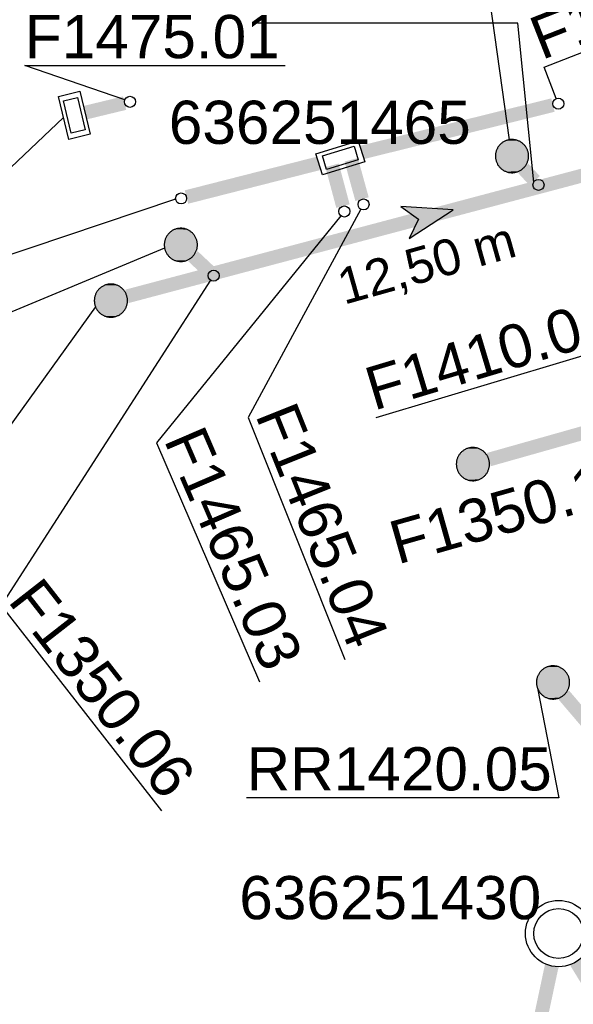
# Model space of a CAD drawing. Extents: x 356718 to 357658, y 5762241 to 5762615.
# Tile 142 of 157: x 357318 to 357328, y 5762476 to 5762494. Entities that reach past the tile are written whole.
import ezdxf
from ezdxf.enums import TextEntityAlignment as Align

# ---------------------------------------------------------------- set-up
doc = ezdxf.new("R2010")
doc.units = 0
doc.header["$MEASUREMENT"] = 0
for name, pattern in [('AUSGEZOGEN', [0]), ('GESTRICHELT2', [4, 2, -2]), ('STRICHPUNKT', [5, 2, -1, 1, -1])]:
    doc.linetypes.add(name, pattern=pattern)
doc.layers.get('0').update_dxf_attribs({"linetype": 'AUSGEZOGEN'})
for name, color, linetype, true_color in [('111_00131_Symbol', 7, 'AUSGEZOGEN', 0x000000), ('114_00133_Schachtnummer', 7, 'AUSGEZOGEN', 0x000000), ('121_10397_Haltungen_Regenwasser', 5, 'GESTRICHELT2', 0x0000ff), ('121_10398_Haltungen_Schmutzwass', 7, 'AUSGEZOGEN', 0x800000), ('121_10399_Haltungen_Mischwasser', 6, 'STRICHPUNKT', 0xff00ff), ('123_00137_Fliessrichtungspfeil', 7, 'AUSGEZOGEN', 0x000000), ('124_00118_Standard__Laenge___10', 7, 'AUSGEZOGEN', 0x000000)]:
    doc.layers.add(name, color=color, linetype=linetype, true_color=true_color)
doc.styles.add('ARIAL', font='arial.ttf', dxfattribs={"height": 1.5})

# ---------------------------------------------------------------- blocks, each defined once
blk = doc.blocks.new('N02')
at = {"color": 0}
for radius in [0.6, 0.45]:
    blk.add_circle((0, 0), radius, dxfattribs=at)
blk = doc.blocks.new('RR')
at = {"color": 0, "linetype": 'AUSGEZOGEN'}
blk.add_lwpolyline([(0.3, 0), (0.3, 0.013), (0.299, 0.025), (0.298, 0.038), (0.296, 0.05), (0.293, 0.063), (0.29, 0.075), (0.287, 0.087), (0.283, 0.099), (0.279, 0.111), (0.274, 0.123), (0.268, 0.134), (0.262, 0.145), (0.256, 0.156), (0.249, 0.167), (0.242, 0.177), (0.234, 0.187), (0.226, 0.197), (0.218, 0.206), (0.209, 0.215), (0.199, 0.224), (0.19, 0.232), (0.18, 0.24), (0.17, 0.247), (0.159, 0.254), (0.148, 0.261), (0.137, 0.267), (0.126, 0.272), (0.114, 0.277), (0.102, 0.282), (0.09, 0.286), (0.078, 0.29), (0.066, 0.293), (0.053, 0.295), (0.041, 0.297), (0.028, 0.299), (0.016, 0.3), (0.003, 0.3), (-0.009, 0.3), (-0.022, 0.299), (-0.035, 0.298), (-0.047, 0.296), (-0.06, 0.294), (-0.072, 0.291), (-0.084, 0.288), (-0.096, 0.284), (-0.108, 0.28), (-0.12, 0.275), (-0.131, 0.27), (-0.143, 0.264), (-0.154, 0.258), (-0.164, 0.251), (-0.175, 0.244), (-0.185, 0.236), (-0.195, 0.228), (-0.204, 0.22), (-0.213, 0.211), (-0.222, 0.202), (-0.23, 0.192), (-0.238, 0.182), (-0.246, 0.172), (-0.253, 0.162), (-0.259, 0.151), (-0.265, 0.14), (-0.271, 0.129), (-0.276, 0.117), (-0.281, 0.105), (-0.285, 0.093), (-0.289, 0.081), (-0.292, 0.069), (-0.295, 0.057), (-0.297, 0.044), (-0.298, 0.032), (-0.299, 0.019), (-0.3, 0.006), (-0.3, -0.006), (-0.299, -0.019), (-0.298, -0.032), (-0.297, -0.044), (-0.295, -0.057), (-0.292, -0.069), (-0.289, -0.081), (-0.285, -0.093), (-0.281, -0.105), (-0.276, -0.117), (-0.271, -0.129), (-0.265, -0.14), (-0.259, -0.151), (-0.253, -0.162), (-0.246, -0.172), (-0.238, -0.182), (-0.23, -0.192), (-0.222, -0.202), (-0.213, -0.211), (-0.204, -0.22), (-0.195, -0.228), (-0.185, -0.236), (-0.175, -0.244), (-0.164, -0.251), (-0.154, -0.258), (-0.143, -0.264), (-0.131, -0.27), (-0.12, -0.275), (-0.108, -0.28), (-0.096, -0.284), (-0.084, -0.288), (-0.072, -0.291), (-0.06, -0.294), (-0.047, -0.296), (-0.035, -0.298), (-0.022, -0.299), (-0.009, -0.3), (0.003, -0.3), (0.016, -0.3), (0.028, -0.299), (0.041, -0.297), (0.053, -0.295), (0.066, -0.293), (0.078, -0.29), (0.09, -0.286), (0.102, -0.282), (0.114, -0.277), (0.126, -0.272), (0.137, -0.267), (0.148, -0.261), (0.159, -0.254), (0.17, -0.247), (0.18, -0.24), (0.19, -0.232), (0.199, -0.224), (0.209, -0.215), (0.218, -0.206), (0.226, -0.197), (0.234, -0.187), (0.242, -0.177), (0.249, -0.167), (0.256, -0.156), (0.262, -0.145), (0.268, -0.134), (0.274, -0.123), (0.279, -0.111), (0.283, -0.099), (0.287, -0.087), (0.29, -0.075), (0.293, -0.063), (0.296, -0.05), (0.298, -0.038), (0.299, -0.025), (0.3, -0.013), (0.3, 0), (0.3, 0)], close=True, dxfattribs=at)
blk.add_lwpolyline([(0.3, 0), (0.3, 0.013), (0.299, 0.025), (0.298, 0.038), (0.296, 0.05), (0.293, 0.063), (0.29, 0.075), (0.287, 0.087), (0.283, 0.099), (0.279, 0.111), (0.274, 0.123), (0.268, 0.134), (0.262, 0.145), (0.256, 0.156), (0.249, 0.167), (0.242, 0.177), (0.234, 0.187), (0.226, 0.197), (0.218, 0.206), (0.209, 0.215), (0.199, 0.224), (0.19, 0.232), (0.18, 0.24), (0.17, 0.247), (0.159, 0.254), (0.148, 0.261), (0.137, 0.267), (0.126, 0.272), (0.114, 0.277), (0.102, 0.282), (0.09, 0.286), (0.078, 0.29), (0.066, 0.293), (0.053, 0.295), (0.041, 0.297), (0.028, 0.299), (0.016, 0.3), (0.003, 0.3), (-0.009, 0.3), (-0.022, 0.299), (-0.035, 0.298), (-0.047, 0.296), (-0.06, 0.294), (-0.072, 0.291), (-0.084, 0.288), (-0.096, 0.284), (-0.108, 0.28), (-0.12, 0.275), (-0.131, 0.27), (-0.143, 0.264), (-0.154, 0.258), (-0.164, 0.251), (-0.175, 0.244), (-0.185, 0.236), (-0.195, 0.228), (-0.204, 0.22), (-0.213, 0.211), (-0.222, 0.202), (-0.23, 0.192), (-0.238, 0.182), (-0.246, 0.172), (-0.253, 0.162), (-0.259, 0.151), (-0.265, 0.14), (-0.271, 0.129), (-0.276, 0.117), (-0.281, 0.105), (-0.285, 0.093), (-0.289, 0.081), (-0.292, 0.069), (-0.295, 0.057), (-0.297, 0.044), (-0.298, 0.032), (-0.299, 0.019), (-0.3, 0.006), (-0.3, -0.006), (-0.299, -0.019), (-0.298, -0.032), (-0.297, -0.044), (-0.295, -0.057), (-0.292, -0.069), (-0.289, -0.081), (-0.285, -0.093), (-0.281, -0.105), (-0.276, -0.117), (-0.271, -0.129), (-0.265, -0.14), (-0.259, -0.151), (-0.253, -0.162), (-0.246, -0.172), (-0.238, -0.182), (-0.23, -0.192), (-0.222, -0.202), (-0.213, -0.211), (-0.204, -0.22), (-0.195, -0.228), (-0.185, -0.236), (-0.175, -0.244), (-0.164, -0.251), (-0.154, -0.258), (-0.143, -0.264), (-0.131, -0.27), (-0.12, -0.275), (-0.108, -0.28), (-0.096, -0.284), (-0.084, -0.288), (-0.072, -0.291), (-0.06, -0.294), (-0.047, -0.296), (-0.035, -0.298), (-0.022, -0.299), (-0.009, -0.3), (0.003, -0.3), (0.016, -0.3), (0.028, -0.299), (0.041, -0.297), (0.053, -0.295), (0.066, -0.293), (0.078, -0.29), (0.09, -0.286), (0.102, -0.282), (0.114, -0.277), (0.126, -0.272), (0.137, -0.267), (0.148, -0.261), (0.159, -0.254), (0.17, -0.247), (0.18, -0.24), (0.19, -0.232), (0.199, -0.224), (0.209, -0.215), (0.218, -0.206), (0.226, -0.197), (0.234, -0.187), (0.242, -0.177), (0.249, -0.167), (0.256, -0.156), (0.262, -0.145), (0.268, -0.134), (0.274, -0.123), (0.279, -0.111), (0.283, -0.099), (0.287, -0.087), (0.29, -0.075), (0.293, -0.063), (0.296, -0.05), (0.298, -0.038), (0.299, -0.025), (0.3, -0.013), (0.3, 0), (0.3, 0)], close=True, dxfattribs=at)
at = {"color": 0}
for points in [[(-0.242, 0.177), (0.242, 0.177), (-0.238, 0.182)], [(-0.242, 0.177), (0.242, 0.177), (-0.238, 0.182)], [(-0.238, 0.182), (0.238, 0.182), (-0.234, 0.187)], [(-0.238, 0.182), (0.238, 0.182), (-0.234, 0.187)], [(0.242, 0.177), (-0.238, 0.182), (0.238, 0.182)], [(0.242, 0.177), (-0.238, 0.182), (0.238, 0.182)], [(-0.234, 0.187), (0.234, 0.187), (-0.23, 0.192)], [(-0.234, 0.187), (0.234, 0.187), (-0.23, 0.192)], [(0.238, 0.182), (-0.234, 0.187), (0.234, 0.187)], [(0.238, 0.182), (-0.234, 0.187), (0.234, 0.187)], [(-0.23, 0.192), (0.23, 0.192), (-0.226, 0.197)], [(-0.23, 0.192), (0.23, 0.192), (-0.226, 0.197)], [(0.234, 0.187), (-0.23, 0.192), (0.23, 0.192)], [(0.234, 0.187), (-0.23, 0.192), (0.23, 0.192)], [(-0.226, 0.197), (0.226, 0.197), (-0.222, 0.202)], [(-0.226, 0.197), (0.226, 0.197), (-0.222, 0.202)], [(0.23, 0.192), (-0.226, 0.197), (0.226, 0.197)], [(0.23, 0.192), (-0.226, 0.197), (0.226, 0.197)], [(-0.222, 0.202), (0.222, 0.202), (-0.218, 0.206)], [(-0.222, 0.202), (0.222, 0.202), (-0.218, 0.206)], [(0.226, 0.197), (-0.222, 0.202), (0.222, 0.202)], [(0.226, 0.197), (-0.222, 0.202), (0.222, 0.202)], [(-0.218, 0.206), (0.218, 0.206), (-0.213, 0.211)], [(-0.218, 0.206), (0.218, 0.206), (-0.213, 0.211)], [(0.222, 0.202), (-0.218, 0.206), (0.218, 0.206)], [(0.222, 0.202), (-0.218, 0.206), (0.218, 0.206)], [(-0.213, 0.211), (0.213, 0.211), (-0.209, 0.215)], [(-0.213, 0.211), (0.213, 0.211), (-0.209, 0.215)], [(0.218, 0.206), (-0.213, 0.211), (0.213, 0.211)], [(0.218, 0.206), (-0.213, 0.211), (0.213, 0.211)], [(-0.209, 0.215), (0.209, 0.215), (-0.204, 0.22)], [(-0.209, 0.215), (0.209, 0.215), (-0.204, 0.22)], [(0.213, 0.211), (-0.209, 0.215), (0.209, 0.215)], [(0.213, 0.211), (-0.209, 0.215), (0.209, 0.215)], [(-0.204, 0.22), (0.204, 0.22), (-0.199, 0.224)], [(-0.204, 0.22), (0.204, 0.22), (-0.199, 0.224)], [(0.209, 0.215), (-0.204, 0.22), (0.204, 0.22)], [(0.209, 0.215), (-0.204, 0.22), (0.204, 0.22)], [(-0.199, 0.224), (0.199, 0.224), (-0.195, 0.228)], [(-0.199, 0.224), (0.199, 0.224), (-0.195, 0.228)], [(0.204, 0.22), (-0.199, 0.224), (0.199, 0.224)], [(0.204, 0.22), (-0.199, 0.224), (0.199, 0.224)], [(-0.195, 0.228), (0.195, 0.228), (-0.19, 0.232)], [(-0.195, 0.228), (0.195, 0.228), (-0.19, 0.232)], [(0.199, 0.224), (-0.195, 0.228), (0.195, 0.228)], [(0.199, 0.224), (-0.195, 0.228), (0.195, 0.228)], [(-0.19, 0.232), (0.19, 0.232), (-0.185, 0.236)], [(-0.19, 0.232), (0.19, 0.232), (-0.185, 0.236)], [(0.195, 0.228), (-0.19, 0.232), (0.19, 0.232)], [(0.195, 0.228), (-0.19, 0.232), (0.19, 0.232)], [(-0.185, 0.236), (0.185, 0.236), (-0.18, 0.24)], [(-0.185, 0.236), (0.185, 0.236), (-0.18, 0.24)], [(0.19, 0.232), (-0.185, 0.236), (0.185, 0.236)], [(0.19, 0.232), (-0.185, 0.236), (0.185, 0.236)], [(-0.18, 0.24), (0.18, 0.24), (-0.175, 0.244)], [(-0.18, 0.24), (0.18, 0.24), (-0.175, 0.244)], [(0.185, 0.236), (-0.18, 0.24), (0.18, 0.24)], [(0.185, 0.236), (-0.18, 0.24), (0.18, 0.24)], [(-0.175, 0.244), (0.175, 0.244), (-0.169, 0.247)], [(-0.175, 0.244), (0.175, 0.244), (-0.169, 0.247)], [(0.18, 0.24), (-0.175, 0.244), (0.175, 0.244)], [(0.18, 0.24), (-0.175, 0.244), (0.175, 0.244)], [(-0.169, 0.247), (0.17, 0.247), (-0.164, 0.251)], [(-0.169, 0.247), (0.17, 0.247), (-0.164, 0.251)], [(0.175, 0.244), (-0.169, 0.247), (0.17, 0.247)], [(0.175, 0.244), (-0.169, 0.247), (0.17, 0.247)], [(-0.164, 0.251), (0.164, 0.251), (-0.159, 0.254)], [(-0.164, 0.251), (0.164, 0.251), (-0.159, 0.254)], [(0.17, 0.247), (-0.164, 0.251), (0.164, 0.251)], [(0.17, 0.247), (-0.164, 0.251), (0.164, 0.251)], [(-0.159, 0.254), (0.159, 0.254), (-0.154, 0.258)], [(-0.159, 0.254), (0.159, 0.254), (-0.154, 0.258)], [(0.164, 0.251), (-0.159, 0.254), (0.159, 0.254)], [(0.164, 0.251), (-0.159, 0.254), (0.159, 0.254)], [(-0.154, 0.258), (0.154, 0.258), (-0.148, 0.261)], [(-0.154, 0.258), (0.154, 0.258), (-0.148, 0.261)], [(0.159, 0.254), (-0.154, 0.258), (0.154, 0.258)], [(0.159, 0.254), (-0.154, 0.258), (0.154, 0.258)], [(-0.148, 0.261), (0.148, 0.261), (-0.143, 0.264)], [(-0.148, 0.261), (0.148, 0.261), (-0.143, 0.264)], [(0.154, 0.258), (-0.148, 0.261), (0.148, 0.261)], [(0.154, 0.258), (-0.148, 0.261), (0.148, 0.261)], [(-0.143, 0.264), (0.142, 0.264), (-0.137, 0.267)], [(-0.143, 0.264), (0.142, 0.264), (-0.137, 0.267)], [(0.148, 0.261), (-0.143, 0.264), (0.142, 0.264)], [(0.148, 0.261), (-0.143, 0.264), (0.142, 0.264)], [(-0.137, 0.267), (0.137, 0.267), (-0.131, 0.27)], [(-0.137, 0.267), (0.137, 0.267), (-0.131, 0.27)], [(0.142, 0.264), (-0.137, 0.267), (0.137, 0.267)], [(0.142, 0.264), (-0.137, 0.267), (0.137, 0.267)], [(-0.131, 0.27), (0.131, 0.27), (-0.126, 0.272)], [(-0.131, 0.27), (0.131, 0.27), (-0.126, 0.272)], [(0.137, 0.267), (-0.131, 0.27), (0.131, 0.27)], [(0.137, 0.267), (-0.131, 0.27), (0.131, 0.27)], [(-0.126, 0.272), (0.126, 0.272), (-0.12, 0.275)], [(-0.126, 0.272), (0.126, 0.272), (-0.12, 0.275)], [(0.131, 0.27), (-0.126, 0.272), (0.126, 0.272)], [(0.131, 0.27), (-0.126, 0.272), (0.126, 0.272)], [(-0.12, 0.275), (0.12, 0.275), (-0.114, 0.277)], [(-0.12, 0.275), (0.12, 0.275), (-0.114, 0.277)], [(0.126, 0.272), (-0.12, 0.275), (0.12, 0.275)], [(0.126, 0.272), (-0.12, 0.275), (0.12, 0.275)], [(-0.114, 0.277), (0.114, 0.277), (-0.108, 0.28)], [(-0.114, 0.277), (0.114, 0.277), (-0.108, 0.28)], [(0.12, 0.275), (-0.114, 0.277), (0.114, 0.277)], [(0.12, 0.275), (-0.114, 0.277), (0.114, 0.277)], [(-0.108, 0.28), (0.108, 0.28), (-0.102, 0.282)], [(-0.108, 0.28), (0.108, 0.28), (-0.102, 0.282)], [(0.114, 0.277), (-0.108, 0.28), (0.108, 0.28)], [(0.114, 0.277), (-0.108, 0.28), (0.108, 0.28)], [(-0.102, 0.282), (0.102, 0.282), (-0.096, 0.284)], [(-0.102, 0.282), (0.102, 0.282), (-0.096, 0.284)], [(0.108, 0.28), (-0.102, 0.282), (0.102, 0.282)], [(0.108, 0.28), (-0.102, 0.282), (0.102, 0.282)], [(-0.096, 0.284), (0.096, 0.284), (-0.09, 0.286)], [(-0.096, 0.284), (0.096, 0.284), (-0.09, 0.286)], [(0.102, 0.282), (-0.096, 0.284), (0.096, 0.284)], [(0.102, 0.282), (-0.096, 0.284), (0.096, 0.284)], [(-0.09, 0.286), (0.09, 0.286), (-0.084, 0.288)], [(-0.09, 0.286), (0.09, 0.286), (-0.084, 0.288)], [(0.096, 0.284), (-0.09, 0.286), (0.09, 0.286)], [(0.096, 0.284), (-0.09, 0.286), (0.09, 0.286)], [(-0.084, 0.288), (0.084, 0.288), (-0.078, 0.29)], [(-0.084, 0.288), (0.084, 0.288), (-0.078, 0.29)], [(0.09, 0.286), (-0.084, 0.288), (0.084, 0.288)], [(0.09, 0.286), (-0.084, 0.288), (0.084, 0.288)], [(-0.078, 0.29), (0.078, 0.29), (-0.072, 0.291)], [(-0.078, 0.29), (0.078, 0.29), (-0.072, 0.291)], [(0.084, 0.288), (-0.078, 0.29), (0.078, 0.29)], [(0.084, 0.288), (-0.078, 0.29), (0.078, 0.29)], [(-0.072, 0.291), (0.072, 0.291), (-0.066, 0.293)], [(-0.072, 0.291), (0.072, 0.291), (-0.066, 0.293)], [(0.078, 0.29), (-0.072, 0.291), (0.072, 0.291)], [(0.078, 0.29), (-0.072, 0.291), (0.072, 0.291)], [(-0.066, 0.293), (0.066, 0.293), (-0.06, 0.294)], [(-0.066, 0.293), (0.066, 0.293), (-0.06, 0.294)], [(0.072, 0.291), (-0.066, 0.293), (0.066, 0.293)], [(0.072, 0.291), (-0.066, 0.293), (0.066, 0.293)], [(-0.06, 0.294), (0.059, 0.294), (-0.053, 0.295)], [(-0.06, 0.294), (0.059, 0.294), (-0.053, 0.295)], [(0.066, 0.293), (-0.06, 0.294), (0.059, 0.294)], [(0.066, 0.293), (-0.06, 0.294), (0.059, 0.294)], [(-0.053, 0.295), (0.053, 0.295), (-0.047, 0.296)], [(-0.053, 0.295), (0.053, 0.295), (-0.047, 0.296)], [(0.059, 0.294), (-0.053, 0.295), (0.053, 0.295)], [(0.059, 0.294), (-0.053, 0.295), (0.053, 0.295)], [(-0.047, 0.296), (0.047, 0.296), (-0.04, 0.297)], [(-0.047, 0.296), (0.047, 0.296), (-0.04, 0.297)], [(0.053, 0.295), (-0.047, 0.296), (0.047, 0.296)], [(0.053, 0.295), (-0.047, 0.296), (0.047, 0.296)], [(-0.04, 0.297), (0.041, 0.297), (-0.035, 0.298)], [(-0.04, 0.297), (0.041, 0.297), (-0.035, 0.298)], [(0.047, 0.296), (-0.04, 0.297), (0.041, 0.297)], [(0.047, 0.296), (-0.04, 0.297), (0.041, 0.297)], [(-0.035, 0.298), (0.034, 0.298), (-0.028, 0.299)], [(-0.035, 0.298), (0.034, 0.298), (-0.028, 0.299)], [(0.041, 0.297), (-0.035, 0.298), (0.034, 0.298)], [(0.041, 0.297), (-0.035, 0.298), (0.034, 0.298)], [(0.034, 0.298), (-0.028, 0.299), (0.028, 0.299)], [(-0.028, 0.299), (0.028, 0.299), (-0.022, 0.299)], [(0.034, 0.298), (-0.028, 0.299), (0.028, 0.299)], [(-0.028, 0.299), (0.028, 0.299), (-0.022, 0.299)], [(-0.022, 0.299), (0.021, 0.299), (-0.015, 0.3)], [(-0.022, 0.299), (0.021, 0.299), (-0.015, 0.3)], [(0.028, 0.299), (-0.022, 0.299), (0.021, 0.299)], [(0.028, 0.299), (-0.022, 0.299), (0.021, 0.299)], [(0.021, 0.299), (-0.015, 0.3), (0.016, 0.3)], [(-0.015, 0.3), (0.016, 0.3), (-0.009, 0.3)], [(0.021, 0.299), (-0.015, 0.3), (0.016, 0.3)], [(-0.015, 0.3), (0.016, 0.3), (-0.009, 0.3)], [(0.016, 0.3), (-0.009, 0.3), (0.007, 0.3)], [(-0.009, 0.3), (0.007, 0.3), (0.003, 0.3)], [(0.016, 0.3), (-0.009, 0.3), (0.007, 0.3)], [(-0.009, 0.3), (0.007, 0.3), (0.003, 0.3)], [(-0.3, 0.013), (0.3, 0.013), (-0.299, 0.019)], [(-0.3, 0.013), (0.3, 0.013), (-0.299, 0.019)], [(-0.3, 0.006), (0.3, 0.006), (-0.3, 0.013)], [(0.3, 0.006), (-0.3, 0.013), (0.3, 0.013)], [(-0.3, 0.006), (0.3, 0.006), (-0.3, 0.013)], [(0.3, 0.006), (-0.3, 0.013), (0.3, 0.013)], [(-0.3, 0), (0.3, 0), (-0.3, 0.006)], [(0.3, 0), (-0.3, 0.006), (0.3, 0.006)], [(-0.3, 0), (0.3, 0), (-0.3, 0.006)], [(0.3, 0), (-0.3, 0.006), (0.3, 0.006)], [(0.3, -0.006), (-0.3, -0.006), (0.3, 0)], [(-0.3, -0.006), (0.3, 0), (-0.3, 0)], [(0.3, -0.006), (-0.3, -0.006), (0.3, 0)], [(-0.3, -0.006), (0.3, 0), (-0.3, 0)], [(-0.299, 0.025), (0.299, 0.025), (-0.298, 0.032)], [(-0.299, 0.025), (0.299, 0.025), (-0.298, 0.032)], [(-0.299, 0.019), (0.299, 0.019), (-0.299, 0.025)], [(0.299, 0.019), (-0.299, 0.025), (0.299, 0.025)], [(-0.299, 0.019), (0.299, 0.019), (-0.299, 0.025)], [(0.299, 0.019), (-0.299, 0.025), (0.299, 0.025)], [(0.3, 0.013), (-0.299, 0.019), (0.299, 0.019)], [(0.3, 0.013), (-0.299, 0.019), (0.299, 0.019)], [(-0.298, 0.038), (0.298, 0.038), (-0.297, 0.044)], [(-0.298, 0.038), (0.298, 0.038), (-0.297, 0.044)], [(-0.298, 0.032), (0.298, 0.032), (-0.298, 0.038)], [(0.298, 0.032), (-0.298, 0.038), (0.298, 0.038)], [(-0.298, 0.032), (0.298, 0.032), (-0.298, 0.038)], [(0.298, 0.032), (-0.298, 0.038), (0.298, 0.038)], [(0.299, 0.025), (-0.298, 0.032), (0.298, 0.032)], [(0.299, 0.025), (-0.298, 0.032), (0.298, 0.032)], [(-0.297, 0.044), (0.297, 0.044), (-0.296, 0.05)], [(-0.297, 0.044), (0.297, 0.044), (-0.296, 0.05)], [(0.298, 0.038), (-0.297, 0.044), (0.297, 0.044)], [(0.298, 0.038), (-0.297, 0.044), (0.297, 0.044)], [(-0.296, 0.05), (0.296, 0.05), (-0.295, 0.057)], [(-0.296, 0.05), (0.296, 0.05), (-0.295, 0.057)], [(0.297, 0.044), (-0.296, 0.05), (0.296, 0.05)], [(0.297, 0.044), (-0.296, 0.05), (0.296, 0.05)], [(-0.295, 0.057), (0.295, 0.057), (-0.293, 0.063)], [(-0.295, 0.057), (0.295, 0.057), (-0.293, 0.063)], [(0.296, 0.05), (-0.295, 0.057), (0.295, 0.057)], [(0.296, 0.05), (-0.295, 0.057), (0.295, 0.057)], [(-0.293, 0.063), (0.293, 0.063), (-0.292, 0.069)], [(-0.293, 0.063), (0.293, 0.063), (-0.292, 0.069)], [(0.295, 0.057), (-0.293, 0.063), (0.293, 0.063)], [(0.295, 0.057), (-0.293, 0.063), (0.293, 0.063)], [(-0.292, 0.069), (0.292, 0.069), (-0.29, 0.075)], [(-0.292, 0.069), (0.292, 0.069), (-0.29, 0.075)], [(0.293, 0.063), (-0.292, 0.069), (0.292, 0.069)], [(0.293, 0.063), (-0.292, 0.069), (0.292, 0.069)], [(-0.29, 0.075), (0.29, 0.075), (-0.289, 0.081)], [(-0.29, 0.075), (0.29, 0.075), (-0.289, 0.081)], [(0.292, 0.069), (-0.29, 0.075), (0.29, 0.075)], [(0.292, 0.069), (-0.29, 0.075), (0.29, 0.075)], [(-0.289, 0.081), (0.289, 0.081), (-0.287, 0.087)], [(-0.289, 0.081), (0.289, 0.081), (-0.287, 0.087)], [(0.29, 0.075), (-0.289, 0.081), (0.289, 0.081)], [(0.29, 0.075), (-0.289, 0.081), (0.289, 0.081)], [(-0.287, 0.087), (0.287, 0.087), (-0.285, 0.093)], [(-0.287, 0.087), (0.287, 0.087), (-0.285, 0.093)], [(0.289, 0.081), (-0.287, 0.087), (0.287, 0.087)], [(0.289, 0.081), (-0.287, 0.087), (0.287, 0.087)], [(-0.285, 0.093), (0.285, 0.093), (-0.283, 0.099)], [(-0.285, 0.093), (0.285, 0.093), (-0.283, 0.099)], [(0.287, 0.087), (-0.285, 0.093), (0.285, 0.093)], [(0.287, 0.087), (-0.285, 0.093), (0.285, 0.093)], [(-0.283, 0.099), (0.283, 0.099), (-0.281, 0.105)], [(-0.283, 0.099), (0.283, 0.099), (-0.281, 0.105)], [(0.285, 0.093), (-0.283, 0.099), (0.283, 0.099)], [(0.285, 0.093), (-0.283, 0.099), (0.283, 0.099)], [(-0.281, 0.105), (0.281, 0.105), (-0.279, 0.111)], [(-0.281, 0.105), (0.281, 0.105), (-0.279, 0.111)], [(0.283, 0.099), (-0.281, 0.105), (0.281, 0.105)], [(0.283, 0.099), (-0.281, 0.105), (0.281, 0.105)], [(-0.279, 0.111), (0.279, 0.111), (-0.276, 0.117)], [(-0.279, 0.111), (0.279, 0.111), (-0.276, 0.117)], [(0.281, 0.105), (-0.279, 0.111), (0.279, 0.111)], [(0.281, 0.105), (-0.279, 0.111), (0.279, 0.111)], [(-0.276, 0.117), (0.276, 0.117), (-0.274, 0.123)], [(-0.276, 0.117), (0.276, 0.117), (-0.274, 0.123)], [(0.279, 0.111), (-0.276, 0.117), (0.276, 0.117)], [(0.279, 0.111), (-0.276, 0.117), (0.276, 0.117)], [(-0.274, 0.123), (0.274, 0.123), (-0.271, 0.129)], [(-0.274, 0.123), (0.274, 0.123), (-0.271, 0.129)], [(0.276, 0.117), (-0.274, 0.123), (0.274, 0.123)], [(0.276, 0.117), (-0.274, 0.123), (0.274, 0.123)], [(-0.271, 0.129), (0.271, 0.129), (-0.268, 0.134)], [(-0.271, 0.129), (0.271, 0.129), (-0.268, 0.134)], [(0.274, 0.123), (-0.271, 0.129), (0.271, 0.129)], [(0.274, 0.123), (-0.271, 0.129), (0.271, 0.129)], [(-0.268, 0.134), (0.268, 0.134), (-0.265, 0.14)], [(-0.268, 0.134), (0.268, 0.134), (-0.265, 0.14)], [(0.271, 0.129), (-0.268, 0.134), (0.268, 0.134)], [(0.271, 0.129), (-0.268, 0.134), (0.268, 0.134)], [(-0.265, 0.14), (0.265, 0.14), (-0.262, 0.145)], [(-0.265, 0.14), (0.265, 0.14), (-0.262, 0.145)], [(0.268, 0.134), (-0.265, 0.14), (0.265, 0.14)], [(0.268, 0.134), (-0.265, 0.14), (0.265, 0.14)], [(-0.262, 0.145), (0.262, 0.145), (-0.259, 0.151)], [(-0.262, 0.145), (0.262, 0.145), (-0.259, 0.151)], [(0.265, 0.14), (-0.262, 0.145), (0.262, 0.145)], [(0.265, 0.14), (-0.262, 0.145), (0.262, 0.145)], [(-0.259, 0.151), (0.259, 0.151), (-0.256, 0.156)], [(-0.259, 0.151), (0.259, 0.151), (-0.256, 0.156)], [(0.262, 0.145), (-0.259, 0.151), (0.259, 0.151)], [(0.262, 0.145), (-0.259, 0.151), (0.259, 0.151)], [(-0.256, 0.156), (0.256, 0.156), (-0.253, 0.162)], [(-0.256, 0.156), (0.256, 0.156), (-0.253, 0.162)], [(0.259, 0.151), (-0.256, 0.156), (0.256, 0.156)], [(0.259, 0.151), (-0.256, 0.156), (0.256, 0.156)], [(-0.253, 0.162), (0.253, 0.162), (-0.249, 0.167)], [(-0.253, 0.162), (0.253, 0.162), (-0.249, 0.167)], [(0.256, 0.156), (-0.253, 0.162), (0.253, 0.162)], [(0.256, 0.156), (-0.253, 0.162), (0.253, 0.162)], [(-0.249, 0.167), (0.249, 0.167), (-0.246, 0.172)], [(-0.249, 0.167), (0.249, 0.167), (-0.246, 0.172)], [(0.253, 0.162), (-0.249, 0.167), (0.249, 0.167)], [(0.253, 0.162), (-0.249, 0.167), (0.249, 0.167)], [(-0.246, 0.172), (0.246, 0.172), (-0.242, 0.177)], [(-0.246, 0.172), (0.246, 0.172), (-0.242, 0.177)], [(0.249, 0.167), (-0.246, 0.172), (0.246, 0.172)], [(0.249, 0.167), (-0.246, 0.172), (0.246, 0.172)], [(0.246, 0.172), (-0.242, 0.177), (0.242, 0.177)], [(0.246, 0.172), (-0.242, 0.177), (0.242, 0.177)], [(0.3, 0), (0.3, 0), (0.3, 0)], [(0.3, 0), (0.3, 0), (0.3, 0)], [(0.3, 0), (0.3, 0), (0.3, 0)], [(0.3, 0), (0.3, 0), (0.3, 0)], [(0.3, -0.013), (-0.3, -0.013), (0.3, -0.006)], [(-0.3, -0.013), (0.3, -0.006), (-0.3, -0.006)], [(0.3, -0.013), (-0.3, -0.013), (0.3, -0.006)], [(-0.3, -0.013), (0.3, -0.006), (-0.3, -0.006)], [(-0.299, -0.019), (0.3, -0.013), (-0.3, -0.013)], [(-0.299, -0.019), (0.3, -0.013), (-0.3, -0.013)], [(0.299, -0.019), (-0.299, -0.019), (0.3, -0.013)], [(0.299, -0.019), (-0.299, -0.019), (0.3, -0.013)], [(0.299, -0.025), (-0.299, -0.025), (0.299, -0.019)], [(-0.299, -0.025), (0.299, -0.019), (-0.299, -0.019)], [(0.299, -0.025), (-0.299, -0.025), (0.299, -0.019)], [(-0.299, -0.025), (0.299, -0.019), (-0.299, -0.019)], [(-0.298, -0.032), (0.299, -0.025), (-0.299, -0.025)], [(-0.298, -0.032), (0.299, -0.025), (-0.299, -0.025)], [(0.298, -0.032), (-0.298, -0.032), (0.299, -0.025)], [(0.298, -0.032), (-0.298, -0.032), (0.299, -0.025)], [(0.298, -0.038), (-0.298, -0.038), (0.298, -0.032)], [(-0.298, -0.038), (0.298, -0.032), (-0.298, -0.032)], [(0.298, -0.038), (-0.298, -0.038), (0.298, -0.032)], [(-0.298, -0.038), (0.298, -0.032), (-0.298, -0.032)], [(-0.297, -0.044), (0.298, -0.038), (-0.298, -0.038)], [(-0.297, -0.044), (0.298, -0.038), (-0.298, -0.038)], [(0.297, -0.044), (-0.297, -0.044), (0.298, -0.038)], [(0.297, -0.044), (-0.297, -0.044), (0.298, -0.038)], [(-0.296, -0.05), (0.297, -0.044), (-0.297, -0.044)], [(-0.296, -0.05), (0.297, -0.044), (-0.297, -0.044)], [(0.296, -0.05), (-0.296, -0.05), (0.297, -0.044)], [(0.296, -0.05), (-0.296, -0.05), (0.297, -0.044)], [(-0.295, -0.057), (0.296, -0.05), (-0.296, -0.05)], [(-0.295, -0.057), (0.296, -0.05), (-0.296, -0.05)], [(0.295, -0.057), (-0.295, -0.057), (0.296, -0.05)], [(0.295, -0.057), (-0.295, -0.057), (0.296, -0.05)], [(-0.293, -0.063), (0.295, -0.057), (-0.295, -0.057)], [(-0.293, -0.063), (0.295, -0.057), (-0.295, -0.057)], [(0.293, -0.063), (-0.293, -0.063), (0.295, -0.057)], [(0.293, -0.063), (-0.293, -0.063), (0.295, -0.057)], [(-0.292, -0.069), (0.293, -0.063), (-0.293, -0.063)], [(-0.292, -0.069), (0.293, -0.063), (-0.293, -0.063)], [(0.292, -0.069), (-0.292, -0.069), (0.293, -0.063)], [(0.292, -0.069), (-0.292, -0.069), (0.293, -0.063)], [(-0.29, -0.075), (0.292, -0.069), (-0.292, -0.069)], [(-0.29, -0.075), (0.292, -0.069), (-0.292, -0.069)], [(0.29, -0.075), (-0.29, -0.075), (0.292, -0.069)], [(0.29, -0.075), (-0.29, -0.075), (0.292, -0.069)], [(-0.289, -0.081), (0.29, -0.075), (-0.29, -0.075)], [(-0.289, -0.081), (0.29, -0.075), (-0.29, -0.075)], [(0.289, -0.081), (-0.289, -0.081), (0.29, -0.075)], [(0.289, -0.081), (-0.289, -0.081), (0.29, -0.075)], [(-0.287, -0.087), (0.289, -0.081), (-0.289, -0.081)], [(-0.287, -0.087), (0.289, -0.081), (-0.289, -0.081)], [(0.287, -0.087), (-0.287, -0.087), (0.289, -0.081)], [(0.287, -0.087), (-0.287, -0.087), (0.289, -0.081)], [(-0.285, -0.093), (0.287, -0.087), (-0.287, -0.087)], [(-0.285, -0.093), (0.287, -0.087), (-0.287, -0.087)], [(0.285, -0.093), (-0.285, -0.093), (0.287, -0.087)], [(0.285, -0.093), (-0.285, -0.093), (0.287, -0.087)], [(-0.283, -0.099), (0.285, -0.093), (-0.285, -0.093)], [(-0.283, -0.099), (0.285, -0.093), (-0.285, -0.093)], [(0.283, -0.099), (-0.283, -0.099), (0.285, -0.093)], [(0.283, -0.099), (-0.283, -0.099), (0.285, -0.093)], [(-0.281, -0.105), (0.283, -0.099), (-0.283, -0.099)], [(-0.281, -0.105), (0.283, -0.099), (-0.283, -0.099)], [(0.281, -0.105), (-0.281, -0.105), (0.283, -0.099)], [(0.281, -0.105), (-0.281, -0.105), (0.283, -0.099)], [(-0.279, -0.111), (0.281, -0.105), (-0.281, -0.105)], [(-0.279, -0.111), (0.281, -0.105), (-0.281, -0.105)], [(0.279, -0.111), (-0.279, -0.111), (0.281, -0.105)], [(0.279, -0.111), (-0.279, -0.111), (0.281, -0.105)], [(-0.276, -0.117), (0.279, -0.111), (-0.279, -0.111)], [(-0.276, -0.117), (0.279, -0.111), (-0.279, -0.111)], [(0.276, -0.117), (-0.276, -0.117), (0.279, -0.111)], [(0.276, -0.117), (-0.276, -0.117), (0.279, -0.111)], [(-0.274, -0.123), (0.276, -0.117), (-0.276, -0.117)], [(-0.274, -0.123), (0.276, -0.117), (-0.276, -0.117)], [(0.274, -0.123), (-0.274, -0.123), (0.276, -0.117)], [(0.274, -0.123), (-0.274, -0.123), (0.276, -0.117)], [(-0.271, -0.129), (0.274, -0.123), (-0.274, -0.123)], [(-0.271, -0.129), (0.274, -0.123), (-0.274, -0.123)], [(0.271, -0.129), (-0.271, -0.129), (0.274, -0.123)], [(0.271, -0.129), (-0.271, -0.129), (0.274, -0.123)], [(-0.268, -0.134), (0.271, -0.129), (-0.271, -0.129)], [(-0.268, -0.134), (0.271, -0.129), (-0.271, -0.129)], [(0.268, -0.134), (-0.268, -0.134), (0.271, -0.129)], [(0.268, -0.134), (-0.268, -0.134), (0.271, -0.129)], [(-0.265, -0.14), (0.268, -0.134), (-0.268, -0.134)], [(-0.265, -0.14), (0.268, -0.134), (-0.268, -0.134)], [(0.265, -0.14), (-0.265, -0.14), (0.268, -0.134)], [(0.265, -0.14), (-0.265, -0.14), (0.268, -0.134)], [(-0.262, -0.145), (0.265, -0.14), (-0.265, -0.14)], [(-0.262, -0.145), (0.265, -0.14), (-0.265, -0.14)], [(0.262, -0.145), (-0.262, -0.145), (0.265, -0.14)], [(0.262, -0.145), (-0.262, -0.145), (0.265, -0.14)], [(-0.259, -0.151), (0.262, -0.145), (-0.262, -0.145)], [(-0.259, -0.151), (0.262, -0.145), (-0.262, -0.145)], [(0.259, -0.151), (-0.259, -0.151), (0.262, -0.145)], [(0.259, -0.151), (-0.259, -0.151), (0.262, -0.145)], [(-0.256, -0.156), (0.259, -0.151), (-0.259, -0.151)], [(-0.256, -0.156), (0.259, -0.151), (-0.259, -0.151)], [(0.256, -0.156), (-0.256, -0.156), (0.259, -0.151)], [(0.256, -0.156), (-0.256, -0.156), (0.259, -0.151)], [(-0.253, -0.162), (0.256, -0.156), (-0.256, -0.156)], [(-0.253, -0.162), (0.256, -0.156), (-0.256, -0.156)], [(0.253, -0.162), (-0.253, -0.162), (0.256, -0.156)], [(0.253, -0.162), (-0.253, -0.162), (0.256, -0.156)], [(-0.249, -0.167), (0.253, -0.162), (-0.253, -0.162)], [(-0.249, -0.167), (0.253, -0.162), (-0.253, -0.162)], [(0.249, -0.167), (-0.249, -0.167), (0.253, -0.162)], [(0.249, -0.167), (-0.249, -0.167), (0.253, -0.162)], [(-0.246, -0.172), (0.249, -0.167), (-0.249, -0.167)], [(-0.246, -0.172), (0.249, -0.167), (-0.249, -0.167)], [(0.246, -0.172), (-0.246, -0.172), (0.249, -0.167)], [(0.246, -0.172), (-0.246, -0.172), (0.249, -0.167)], [(-0.242, -0.177), (0.246, -0.172), (-0.246, -0.172)], [(-0.242, -0.177), (0.246, -0.172), (-0.246, -0.172)], [(0.242, -0.177), (-0.242, -0.177), (0.246, -0.172)], [(0.242, -0.177), (-0.242, -0.177), (0.246, -0.172)], [(-0.238, -0.182), (0.242, -0.177), (-0.242, -0.177)], [(-0.238, -0.182), (0.242, -0.177), (-0.242, -0.177)], [(0.238, -0.182), (-0.238, -0.182), (0.242, -0.177)], [(0.238, -0.182), (-0.238, -0.182), (0.242, -0.177)], [(-0.234, -0.187), (0.238, -0.182), (-0.238, -0.182)], [(-0.234, -0.187), (0.238, -0.182), (-0.238, -0.182)], [(0.234, -0.187), (-0.234, -0.187), (0.238, -0.182)], [(0.234, -0.187), (-0.234, -0.187), (0.238, -0.182)], [(-0.23, -0.192), (0.234, -0.187), (-0.234, -0.187)], [(-0.23, -0.192), (0.234, -0.187), (-0.234, -0.187)], [(0.23, -0.192), (-0.23, -0.192), (0.234, -0.187)], [(0.23, -0.192), (-0.23, -0.192), (0.234, -0.187)], [(-0.226, -0.197), (0.23, -0.192), (-0.23, -0.192)], [(-0.226, -0.197), (0.23, -0.192), (-0.23, -0.192)], [(0.226, -0.197), (-0.226, -0.197), (0.23, -0.192)], [(0.226, -0.197), (-0.226, -0.197), (0.23, -0.192)], [(-0.222, -0.202), (0.226, -0.197), (-0.226, -0.197)], [(-0.222, -0.202), (0.226, -0.197), (-0.226, -0.197)], [(0.222, -0.202), (-0.222, -0.202), (0.226, -0.197)], [(0.222, -0.202), (-0.222, -0.202), (0.226, -0.197)], [(-0.218, -0.206), (0.222, -0.202), (-0.222, -0.202)], [(-0.218, -0.206), (0.222, -0.202), (-0.222, -0.202)], [(0.218, -0.206), (-0.218, -0.206), (0.222, -0.202)], [(0.218, -0.206), (-0.218, -0.206), (0.222, -0.202)], [(-0.213, -0.211), (0.218, -0.206), (-0.218, -0.206)], [(-0.213, -0.211), (0.218, -0.206), (-0.218, -0.206)], [(0.213, -0.211), (-0.213, -0.211), (0.218, -0.206)], [(0.213, -0.211), (-0.213, -0.211), (0.218, -0.206)], [(-0.209, -0.215), (0.213, -0.211), (-0.213, -0.211)], [(-0.209, -0.215), (0.213, -0.211), (-0.213, -0.211)], [(0.209, -0.215), (-0.209, -0.215), (0.213, -0.211)], [(0.209, -0.215), (-0.209, -0.215), (0.213, -0.211)], [(-0.204, -0.22), (0.209, -0.215), (-0.209, -0.215)], [(-0.204, -0.22), (0.209, -0.215), (-0.209, -0.215)], [(0.204, -0.22), (-0.204, -0.22), (0.209, -0.215)], [(0.204, -0.22), (-0.204, -0.22), (0.209, -0.215)], [(-0.199, -0.224), (0.204, -0.22), (-0.204, -0.22)], [(-0.199, -0.224), (0.204, -0.22), (-0.204, -0.22)], [(0.199, -0.224), (-0.199, -0.224), (0.204, -0.22)], [(0.199, -0.224), (-0.199, -0.224), (0.204, -0.22)], [(-0.195, -0.228), (0.199, -0.224), (-0.199, -0.224)], [(-0.195, -0.228), (0.199, -0.224), (-0.199, -0.224)], [(0.195, -0.228), (-0.195, -0.228), (0.199, -0.224)], [(0.195, -0.228), (-0.195, -0.228), (0.199, -0.224)], [(-0.19, -0.232), (0.195, -0.228), (-0.195, -0.228)], [(-0.19, -0.232), (0.195, -0.228), (-0.195, -0.228)], [(0.19, -0.232), (-0.19, -0.232), (0.195, -0.228)], [(0.19, -0.232), (-0.19, -0.232), (0.195, -0.228)], [(-0.185, -0.236), (0.19, -0.232), (-0.19, -0.232)], [(-0.185, -0.236), (0.19, -0.232), (-0.19, -0.232)], [(0.185, -0.236), (-0.185, -0.236), (0.19, -0.232)], [(0.185, -0.236), (-0.185, -0.236), (0.19, -0.232)], [(-0.18, -0.24), (0.185, -0.236), (-0.185, -0.236)], [(-0.18, -0.24), (0.185, -0.236), (-0.185, -0.236)], [(0.18, -0.24), (-0.18, -0.24), (0.185, -0.236)], [(0.18, -0.24), (-0.18, -0.24), (0.185, -0.236)], [(-0.175, -0.244), (0.18, -0.24), (-0.18, -0.24)], [(-0.175, -0.244), (0.18, -0.24), (-0.18, -0.24)], [(0.175, -0.244), (-0.175, -0.244), (0.18, -0.24)], [(0.175, -0.244), (-0.175, -0.244), (0.18, -0.24)], [(-0.169, -0.247), (0.175, -0.244), (-0.175, -0.244)], [(-0.169, -0.247), (0.175, -0.244), (-0.175, -0.244)], [(0.17, -0.247), (-0.169, -0.247), (0.175, -0.244)], [(0.17, -0.247), (-0.169, -0.247), (0.175, -0.244)], [(-0.164, -0.251), (0.17, -0.247), (-0.169, -0.247)], [(-0.164, -0.251), (0.17, -0.247), (-0.169, -0.247)], [(0.164, -0.251), (-0.164, -0.251), (0.17, -0.247)], [(0.164, -0.251), (-0.164, -0.251), (0.17, -0.247)], [(-0.159, -0.254), (0.164, -0.251), (-0.164, -0.251)], [(-0.159, -0.254), (0.164, -0.251), (-0.164, -0.251)], [(0.159, -0.254), (-0.159, -0.254), (0.164, -0.251)], [(0.159, -0.254), (-0.159, -0.254), (0.164, -0.251)], [(-0.154, -0.258), (0.159, -0.254), (-0.159, -0.254)], [(-0.154, -0.258), (0.159, -0.254), (-0.159, -0.254)], [(0.154, -0.258), (-0.154, -0.258), (0.159, -0.254)], [(0.154, -0.258), (-0.154, -0.258), (0.159, -0.254)], [(-0.148, -0.261), (0.154, -0.258), (-0.154, -0.258)], [(-0.148, -0.261), (0.154, -0.258), (-0.154, -0.258)], [(0.148, -0.261), (-0.148, -0.261), (0.154, -0.258)], [(0.148, -0.261), (-0.148, -0.261), (0.154, -0.258)], [(-0.143, -0.264), (0.148, -0.261), (-0.148, -0.261)], [(-0.143, -0.264), (0.148, -0.261), (-0.148, -0.261)], [(0.142, -0.264), (-0.143, -0.264), (0.148, -0.261)], [(0.142, -0.264), (-0.143, -0.264), (0.148, -0.261)], [(-0.137, -0.267), (0.142, -0.264), (-0.143, -0.264)], [(-0.137, -0.267), (0.142, -0.264), (-0.143, -0.264)], [(0.137, -0.267), (-0.137, -0.267), (0.142, -0.264)], [(0.137, -0.267), (-0.137, -0.267), (0.142, -0.264)], [(-0.131, -0.27), (0.137, -0.267), (-0.137, -0.267)], [(-0.131, -0.27), (0.137, -0.267), (-0.137, -0.267)], [(0.131, -0.27), (-0.131, -0.27), (0.137, -0.267)], [(0.131, -0.27), (-0.131, -0.27), (0.137, -0.267)], [(-0.126, -0.272), (0.131, -0.27), (-0.131, -0.27)], [(-0.126, -0.272), (0.131, -0.27), (-0.131, -0.27)], [(0.126, -0.272), (-0.126, -0.272), (0.131, -0.27)], [(0.126, -0.272), (-0.126, -0.272), (0.131, -0.27)], [(-0.12, -0.275), (0.126, -0.272), (-0.126, -0.272)], [(-0.12, -0.275), (0.126, -0.272), (-0.126, -0.272)], [(0.12, -0.275), (-0.12, -0.275), (0.126, -0.272)], [(0.12, -0.275), (-0.12, -0.275), (0.126, -0.272)], [(-0.114, -0.277), (0.12, -0.275), (-0.12, -0.275)], [(-0.114, -0.277), (0.12, -0.275), (-0.12, -0.275)], [(0.114, -0.277), (-0.114, -0.277), (0.12, -0.275)], [(0.114, -0.277), (-0.114, -0.277), (0.12, -0.275)], [(-0.108, -0.28), (0.114, -0.277), (-0.114, -0.277)], [(-0.108, -0.28), (0.114, -0.277), (-0.114, -0.277)], [(0.108, -0.28), (-0.108, -0.28), (0.114, -0.277)], [(0.108, -0.28), (-0.108, -0.28), (0.114, -0.277)], [(-0.102, -0.282), (0.108, -0.28), (-0.108, -0.28)], [(-0.102, -0.282), (0.108, -0.28), (-0.108, -0.28)], [(0.102, -0.282), (-0.102, -0.282), (0.108, -0.28)], [(0.102, -0.282), (-0.102, -0.282), (0.108, -0.28)], [(-0.096, -0.284), (0.102, -0.282), (-0.102, -0.282)], [(-0.096, -0.284), (0.102, -0.282), (-0.102, -0.282)], [(0.096, -0.284), (-0.096, -0.284), (0.102, -0.282)], [(0.096, -0.284), (-0.096, -0.284), (0.102, -0.282)], [(-0.09, -0.286), (0.096, -0.284), (-0.096, -0.284)], [(-0.09, -0.286), (0.096, -0.284), (-0.096, -0.284)], [(0.09, -0.286), (-0.09, -0.286), (0.096, -0.284)], [(0.09, -0.286), (-0.09, -0.286), (0.096, -0.284)], [(-0.084, -0.288), (0.09, -0.286), (-0.09, -0.286)], [(-0.084, -0.288), (0.09, -0.286), (-0.09, -0.286)], [(0.084, -0.288), (-0.084, -0.288), (0.09, -0.286)], [(0.084, -0.288), (-0.084, -0.288), (0.09, -0.286)], [(-0.078, -0.29), (0.084, -0.288), (-0.084, -0.288)], [(-0.078, -0.29), (0.084, -0.288), (-0.084, -0.288)], [(0.078, -0.29), (-0.078, -0.29), (0.084, -0.288)], [(0.078, -0.29), (-0.078, -0.29), (0.084, -0.288)], [(-0.072, -0.291), (0.078, -0.29), (-0.078, -0.29)], [(-0.072, -0.291), (0.078, -0.29), (-0.078, -0.29)], [(0.072, -0.291), (-0.072, -0.291), (0.078, -0.29)], [(0.072, -0.291), (-0.072, -0.291), (0.078, -0.29)], [(-0.066, -0.293), (0.072, -0.291), (-0.072, -0.291)], [(-0.066, -0.293), (0.072, -0.291), (-0.072, -0.291)], [(0.066, -0.293), (-0.066, -0.293), (0.072, -0.291)], [(0.066, -0.293), (-0.066, -0.293), (0.072, -0.291)], [(-0.06, -0.294), (0.066, -0.293), (-0.066, -0.293)], [(-0.06, -0.294), (0.066, -0.293), (-0.066, -0.293)], [(0.059, -0.294), (-0.06, -0.294), (0.066, -0.293)], [(0.059, -0.294), (-0.06, -0.294), (0.066, -0.293)], [(-0.053, -0.295), (0.059, -0.294), (-0.06, -0.294)], [(-0.053, -0.295), (0.059, -0.294), (-0.06, -0.294)], [(0.053, -0.295), (-0.053, -0.295), (0.059, -0.294)], [(0.053, -0.295), (-0.053, -0.295), (0.059, -0.294)], [(-0.047, -0.296), (0.053, -0.295), (-0.053, -0.295)], [(-0.047, -0.296), (0.053, -0.295), (-0.053, -0.295)], [(0.047, -0.296), (-0.047, -0.296), (0.053, -0.295)], [(0.047, -0.296), (-0.047, -0.296), (0.053, -0.295)], [(-0.04, -0.297), (0.047, -0.296), (-0.047, -0.296)], [(-0.04, -0.297), (0.047, -0.296), (-0.047, -0.296)], [(0.041, -0.297), (-0.04, -0.297), (0.047, -0.296)], [(0.041, -0.297), (-0.04, -0.297), (0.047, -0.296)], [(-0.035, -0.298), (0.041, -0.297), (-0.04, -0.297)], [(-0.035, -0.298), (0.041, -0.297), (-0.04, -0.297)], [(0.034, -0.298), (-0.035, -0.298), (0.041, -0.297)], [(0.034, -0.298), (-0.035, -0.298), (0.041, -0.297)], [(-0.028, -0.299), (0.034, -0.298), (-0.035, -0.298)], [(-0.028, -0.299), (0.034, -0.298), (-0.035, -0.298)], [(0.028, -0.299), (-0.028, -0.299), (0.034, -0.298)], [(0.028, -0.299), (-0.028, -0.299), (0.034, -0.298)], [(-0.022, -0.299), (0.028, -0.299), (-0.028, -0.299)], [(-0.022, -0.299), (0.028, -0.299), (-0.028, -0.299)], [(-0.015, -0.3), (0.021, -0.299), (-0.022, -0.299)], [(0.021, -0.299), (-0.022, -0.299), (0.028, -0.299)], [(-0.015, -0.3), (0.021, -0.299), (-0.022, -0.299)], [(0.021, -0.299), (-0.022, -0.299), (0.028, -0.299)], [(0.016, -0.3), (-0.015, -0.3), (0.021, -0.299)], [(0.016, -0.3), (-0.015, -0.3), (0.021, -0.299)], [(-0.009, -0.3), (0.016, -0.3), (-0.015, -0.3)], [(-0.009, -0.3), (0.016, -0.3), (-0.015, -0.3)], [(0.003, -0.3), (0.007, -0.3), (-0.009, -0.3)], [(0.007, -0.3), (-0.009, -0.3), (0.016, -0.3)], [(0.003, -0.3), (0.007, -0.3), (-0.009, -0.3)], [(0.007, -0.3), (-0.009, -0.3), (0.016, -0.3)]]:
    blk.add_solid(points, dxfattribs=at)
blk = doc.blocks.new('F00')
at = {"color": 0}
blk.add_circle((0, 0), 0.1, dxfattribs=at)
blk = doc.blocks.new('R02')
at = {"color": 0, "linetype": 'AUSGEZOGEN'}
for points in [[(-0.4, 0.2), (0.4, 0.2), (0.4, -0.2), (-0.4, -0.2)], [(-0.3, 0.13), (0.3, 0.13), (0.3, -0.13), (-0.3, -0.13)]]:
    blk.add_lwpolyline(points, close=True, dxfattribs=at)
blk = doc.blocks.new('FLI')
at = {"color": 0, "linetype": 'AUSGEZOGEN'}
blk.add_lwpolyline([(-0.4, 0), (-0.9, -0.6), (0.9, 0), (-0.9, 0.6), (-0.4, 0)], close=True, dxfattribs=at)
at = {"color": 0}
for points in [[(-0.4, 0), (0.9, 0), (-0.9, 0.6)], [(-0.9, -0.6), (0.9, 0), (-0.4, 0)]]:
    blk.add_solid(points, dxfattribs=at)

msp = doc.modelspace()

# ---------------------------------------------------------------- linework, layer by layer
at = {"layer": '114_00133_Schachtnummer', "color": 18, "linetype": 'AUSGEZOGEN', "true_color": 0x000000}
for points in [[(357326.406, 5762491.626), (357326.053, 5762494.117), (357330.537, 5762495.565)], [(357327.25, 5762492.369), (357327.033, 5762492.936), (357331.419, 5762494.655)], [(357326.841, 5762490.858), (357326.554, 5762493.736), (357321.843, 5762493.736)], [(357319.441, 5762492.344), (357317.634, 5762492.966), (357322.345, 5762492.966)], [(357318.332, 5762492.029), (357316.896, 5762490.673), (357311.312, 5762490.673)], [(357331.203, 5762491.529), (357328.499, 5762487.945), (357323.986, 5762486.591)], [(357320.362, 5762490.548), (357316.394, 5762489.216), (357311.682, 5762489.216)], [(357323.714, 5762490.366), (357321.672, 5762486.597), (357323.422, 5762482.222)], [(357323.353, 5762490.249), (357320.018, 5762486.143), (357321.881, 5762481.816)], [(357320.162, 5762489.662), (357315.715, 5762487.814), (357311.004, 5762487.757)], [(357320.996, 5762489.082), (357317.203, 5762483.196), (357320.104, 5762479.483)], [(357318.914, 5762488.6), (357316.918, 5762485.831), (357312.206, 5762485.831)], [(357326.91, 5762481.7), (357327.293, 5762479.718), (357321.646, 5762479.718)]]:
    msp.add_lwpolyline(points, dxfattribs=at)
at = {"layer": '121_10397_Haltungen_Regenwasser', "color": 5, "linetype": 'GESTRICHELT2', "true_color": 0x0000ff, "const_width": 0.25}
for points in [[(357327.386, 5762481.578), (357330.745, 5762477.643)], [(357328.102, 5762475.948), (357327.607, 5762476.753)]]:
    msp.add_lwpolyline(points, dxfattribs=at)
at = {"layer": '121_10398_Haltungen_Schmutzwass', "color": 16, "linetype": 'AUSGEZOGEN', "true_color": 0x800000, "const_width": 0.25}
for points in [[(357319.481, 5762488.791), (357330.703, 5762491.769), (357331.191, 5762491.615)], [(357326.651, 5762491.108), (357326.86, 5762490.882)], [(357320.675, 5762489.518), (357320.977, 5762489.234)], [(357326.03, 5762485.838), (357333.759, 5762488.022), (357334.165, 5762488.647)]]:
    msp.add_lwpolyline(points, dxfattribs=at)
at = {"layer": '121_10399_Haltungen_Mischwasser', "color": 6, "linetype": 'STRICHPUNKT', "true_color": 0xff00ff, "const_width": 0.25}
for points in [[(357318.723, 5762492.114), (357319.439, 5762492.287)], [(357323.731, 5762491.394), (357327.189, 5762492.252)], [(357323.735, 5762490.55), (357323.539, 5762491.262), (357323.539, 5762491.262)], [(357320.558, 5762490.588), (357322.954, 5762491.199)], [(357323.39, 5762490.424), (357323.193, 5762491.162), (357323.193, 5762491.162)], [(357325.66, 5762469.61), (357327.167, 5762476.677)]]:
    msp.add_lwpolyline(points, dxfattribs=at)

# ---------------------------------------------------------------- block references
at = {"layer": '111_00131_Symbol', "color": 18, "true_color": 0x000000}
for p, rotation in [((357318.529, 5762492.067), 283.7), ((357323.342, 5762491.298), 17)]:
    msp.add_blockref('R02', p, dxfattribs=dict(at, rotation=rotation))
for name, p in [('F00', (357319.536, 5762492.311)), ('F00', (357327.286, 5762492.276)), ('RR', (357326.448, 5762491.329)), ('F00', (357326.928, 5762490.808)), ('F00', (357320.461, 5762490.563)), ('F00', (357323.762, 5762490.454)), ('F00', (357323.416, 5762490.327)), ('RR', (357320.456, 5762489.723)), ('F00', (357321.05, 5762489.166)), ('RR', (357319.191, 5762488.714)), ('RR', (357325.741, 5762485.756)), ('RR', (357327.191, 5762481.806)), ('N02', (357327.292, 5762477.264))]:
    msp.add_blockref(name, p, dxfattribs=at)
at = {"layer": '123_00137_Fliessrichtungspfeil', "color": 18, "true_color": 0x000000, "xscale": 0.5, "yscale": 0.5, "zscale": 0.5, "rotation": 14.8}
msp.add_blockref('FLI', (357324.947, 5762490.241), dxfattribs=at)

# ---------------------------------------------------------------- texts
at = {"layer": '114_00133_Schachtnummer', "color": 18, "true_color": 0x000000, "style": 'ARIAL'}
for s, rotation, p in [('F1465.02', 21.4, (357326.699, 5762493.789)), ('F1410.04', 16.7, (357323.723, 5762487.469)), ('F1465.04', 291.8, (357322.523, 5762486.937)), ('F1465.03', 293.3, (357320.859, 5762486.505)), ('F1350.13', 15.8, (357324.165, 5762484.69)), ('F1350.06', 308, (357317.925, 5762483.76))]:
    msp.add_text(s, height=0.7814, rotation=rotation, dxfattribs=at).set_placement(p, align=Align.TOP_LEFT)
for s, p in [('F1475.01', (357317.634, 5762493.882)), ('636251465', (357320.239, 5762492.331)), ('RR1420.05', (357321.646, 5762480.634)), ('636251430', (357321.514, 5762478.304))]:
    msp.add_text(s, height=0.7814, dxfattribs=at).set_placement(p, align=Align.TOP_LEFT)
at = {"layer": '124_00118_Standard__Laenge___10', "color": 18, "true_color": 0x000000, "style": 'ARIAL'}
msp.add_text('12,50 m', height=0.6511, rotation=15.7, dxfattribs=at).set_placement((357323.231, 5762489.264), align=Align.TOP_LEFT)

doc.saveas('drawing.dxf')
